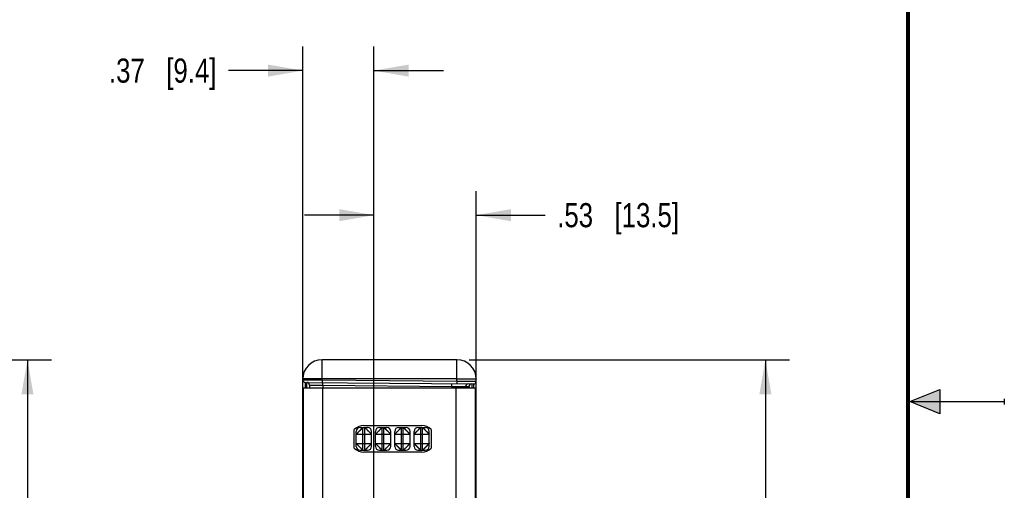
# Model space of a CAD drawing. Header units: inches. Extents: x 0 to 22, y 0 to 17.
# Tile 50 of 64: x 16.9 to 22, y 8 to 10.5. Entities that reach past the tile are written whole.
import ezdxf

# ---------------------------------------------------------------- set-up
doc = ezdxf.new("R2010")
doc.units = ezdxf.units.IN
doc.header["$LTSCALE"] = 1.21
doc.header["$MEASUREMENT"] = 0
doc.layers.get('0').update_dxf_attribs({"linetype": 'CONTINUOUS'})
doc.layers.add('DIMENSIONS', color=7, linetype='CONTINUOUS')
doc.styles.get("Standard").update_dxf_attribs({"font": 'txt', "width": 0.8})
doc.dimstyles.new('DIMSTYLE_1', dxfattribs={"dimtxt": 0.125, "dimasz": 0.18, "dimexe": 0.125, "dimexo": 0.0625, "dimgap": 0.0625, "dimtad": 0, "dimtih": 1, "dimtoh": 1, "dimzin": 4, "dimdsep": 46, "dimtxsty": 'STANDARD', "dimblk": '_FILLED', "dimblk1": '_FILLED', "dimblk2": '_FILLED', "dimcen": 0.09, "dimadec": 0, "dimazin": 0, "dimtp": 0.001, "dimtm": 0.001, "dimtfac": 1, "dimtofl": 0, "dimtmove": 0, "dimatfit": 3, "dimldrblk": '_FILLED', "dimfxl": 1, "dimtolj": 1, "dimtzin": 4, "dimarcsym": 0})

# ---------------------------------------------------------------- blocks, each defined once
blk = doc.blocks.new('_FILLED')
at = {"color": 0, "linetype": 'BYBLOCK'}
blk.add_solid([(0, 0), (-1, 0.174), (-1, -0.174)], dxfattribs=at)
blk = doc.blocks.new('*D7')
at = {"layer": 'DIMENSIONS', "color": 2, "linetype": 'CONTINUOUS'}
for p, q in [((18.7298, 5.9213), (18.7298, 9.5924)), ((19.2604, 8.5747), (19.2604, 9.5924)), ((18.7298, 9.4674), (18.3698, 9.4674)), ((19.2604, 9.4674), (19.618, 9.4674))]:
    blk.add_line(p, q, dxfattribs=at)
at = {"layer": 'DIMENSIONS', "color": 2, "linetype": 'CONTINUOUS', "xscale": 0.18, "yscale": 0.18, "zscale": 0.18}
blk.add_blockref('_FILLED', (18.7298, 9.4674), dxfattribs=at)
at = {"layer": 'DIMENSIONS', "color": 2, "linetype": 'CONTINUOUS', "xscale": 0.18, "yscale": 0.18, "zscale": 0.18, "rotation": 180}
blk.add_blockref('_FILLED', (19.2604, 9.4674), dxfattribs=at)
at = {"layer": 'DIMENSIONS', "color": 2, "linetype": 'CONTINUOUS', "insert": (19.6805, 9.5299), "char_height": 0.125, "width": 1.025, "attachment_point": 1, "line_spacing_factor": 0.9}
blk.add_mtext('.53{\\Ftxt.shx;\\W1.000000;\\H0.125000; }[13.5]', dxfattribs=at)
blk = doc.blocks.new('*D8')
at = {"layer": 'DIMENSIONS', "color": 2, "linetype": 'CONTINUOUS'}
for p, q in [((18.3604, 8.441), (18.3604, 10.3424)), ((18.7298, 7.7213), (18.7298, 10.3424)), ((18.3604, 10.2174), (17.9751, 10.2174)), ((18.7298, 10.2174), (19.0898, 10.2174))]:
    blk.add_line(p, q, dxfattribs=at)
at = {"layer": 'DIMENSIONS', "color": 2, "linetype": 'CONTINUOUS', "xscale": 0.18, "yscale": 0.18, "zscale": 0.18}
blk.add_blockref('_FILLED', (18.3604, 10.2174), dxfattribs=at)
at = {"layer": 'DIMENSIONS', "color": 2, "linetype": 'CONTINUOUS', "xscale": 0.18, "yscale": 0.18, "zscale": 0.18, "rotation": 180}
blk.add_blockref('_FILLED', (18.7298, 10.2174), dxfattribs=at)
at = {"layer": 'DIMENSIONS', "color": 2, "linetype": 'CONTINUOUS', "insert": (17.9126, 10.2799), "char_height": 0.125, "width": 0.925, "attachment_point": 3, "line_spacing_factor": 0.9}
blk.add_mtext('.37{\\Ftxt.shx;\\W1.000000;\\H0.125000; }[9.4]', dxfattribs=at)
blk = doc.blocks.new('*D9')
at = {"layer": 'DIMENSIONS', "color": 2, "linetype": 'CONTINUOUS'}
for p, q in [((19.2229, 8.7174), (20.8854, 8.7174)), ((20.7604, 8.7174), (20.7604, 7.4177)), ((20.7604, 5.8679), (20.7604, 7.1677)), ((18.7832, 5.8679), (20.8854, 5.8679))]:
    blk.add_line(p, q, dxfattribs=at)
at = {"layer": 'DIMENSIONS', "color": 2, "linetype": 'CONTINUOUS', "xscale": 0.18, "yscale": 0.18, "zscale": 0.18}
for p, rotation in [((20.7604, 8.7174), 90), ((20.7604, 5.8679), 270)]:
    blk.add_blockref('_FILLED', p, dxfattribs=dict(at, rotation=rotation))
at = {"layer": 'DIMENSIONS', "color": 2, "linetype": 'CONTINUOUS', "insert": (20.7604, 7.3552), "char_height": 0.125, "width": 1.125, "attachment_point": 2, "line_spacing_factor": 0.9}
blk.add_mtext('2.85{\\Ftxt.shx;\\W1.000000;\\H0.125000; }[72.4]', dxfattribs=at)
blk = doc.blocks.new('*D11')
at = {"layer": 'DIMENSIONS', "color": 2, "linetype": 'CONTINUOUS'}
for p, q in [((15.8921, 8.7174), (17.0571, 8.7174)), ((16.9321, 8.7174), (16.9321, 7.1079)), ((16.9321, 5.2484), (16.9321, 6.8579)), ((15.8921, 5.2484), (17.0571, 5.2484))]:
    blk.add_line(p, q, dxfattribs=at)
at = {"layer": 'DIMENSIONS', "color": 2, "linetype": 'CONTINUOUS', "xscale": 0.18, "yscale": 0.18, "zscale": 0.18}
for p, rotation in [((16.9321, 8.7174), 90), ((16.9321, 5.2484), 269.9999078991)]:
    blk.add_blockref('_FILLED', p, dxfattribs=dict(at, rotation=rotation))
at = {"layer": 'DIMENSIONS', "color": 2, "linetype": 'CONTINUOUS', "insert": (16.9321, 7.0454), "char_height": 0.125, "width": 1.125, "attachment_point": 2, "line_spacing_factor": 0.9}
blk.add_mtext('3.47{\\Ftxt.shx;\\W1.000000;\\H0.125000; }[88.1]', dxfattribs=at)

msp = doc.modelspace()

# ---------------------------------------------------------------- hatches: boundary and pattern name
at = {"linetype": 'CONTINUOUS'}
msp.add_hatch(color=2, dxfattribs=at).paths.add_polyline_path([(21.6663, 8.5625), (21.6663, 8.4375), (21.51, 8.5)])

# ---------------------------------------------------------------- linework, layer by layer
at = {"color": 7, "linetype": 'CONTINUOUS'}
for p, q in [((18.4604, 8.6131), (18.4604, 8.7174)), ((19.1604, 8.7174), (18.4604, 8.7174)), ((19.1604, 8.607), (19.1604, 8.7174)), ((18.3604, 5.3484), (18.3604, 8.6174)), ((18.3604, 8.6136), (18.4604, 8.6131)), ((18.374, 8.5724), (18.3741, 8.5998)), ((18.3741, 8.5998), (19.2465, 8.5922)), ((18.3819, 8.5724), (18.3818, 8.5998)), ((18.3954, 8.586), (18.3954, 8.5724)), ((18.3954, 8.586), (18.4642, 8.5853)), ((18.4604, 8.6131), (18.4603, 8.5991)), ((19.1604, 8.6192), (18.4604, 8.6192)), ((18.4604, 8.6131), (19.1604, 8.607)), ((18.4642, 8.5853), (18.4641, 8.5991)), ((18.4642, 8.5853), (18.4642, 8.5724)), ((18.4642, 8.5853), (19.1344, 8.5794)), ((19.1344, 8.5794), (19.1343, 8.5932)), ((19.1604, 8.607), (19.1603, 8.593)), ((19.1604, 8.607), (19.2604, 8.606)), ((19.2465, 8.5922), (19.2467, 8.5724)), ((19.2604, 5.3484), (19.2604, 8.6174)), ((19.1344, 8.5794), (19.1344, 8.5724)), ((19.1344, 8.5794), (19.2056, 8.5787)), ((19.2056, 8.5787), (19.2056, 8.5724)), ((19.2056, 8.5787), (19.2227, 8.5785)), ((18.3604, 8.5198), (18.3629, 8.5198)), ((18.3604, 8.5093), (18.3629, 8.5093)), ((18.3615, 8.48), (18.3629, 8.4781)), ((19.2604, 8.5122), (19.2544, 8.5122)), ((18.3604, 8.4692), (18.3604, 8.469)), ((18.3604, 8.4688), (18.3604, 8.469)), ((18.3604, 8.4688), (18.3604, 8.4688)), ((18.3629, 8.3785), (18.3604, 8.3785)), ((18.6379, 8.2679), (18.6379, 8.3459)), ((18.6379, 8.3309), (18.7169, 8.3309)), ((18.6579, 8.3659), (18.6969, 8.3659)), ((18.6729, 8.2479), (18.6729, 8.3659)), ((18.6819, 8.2479), (18.6819, 8.3659)), ((18.7169, 8.2679), (18.7169, 8.3459)), ((18.7379, 8.2679), (18.7379, 8.3459)), ((18.7379, 8.3309), (18.8169, 8.3309)), ((18.7579, 8.3659), (18.7969, 8.3659)), ((18.7729, 8.2479), (18.7729, 8.3659)), ((18.7819, 8.2479), (18.7819, 8.3659)), ((18.8169, 8.2679), (18.8169, 8.3459)), ((18.8379, 8.2679), (18.8379, 8.3459)), ((18.8379, 8.3309), (18.9169, 8.3309)), ((18.8579, 8.3659), (18.8969, 8.3659)), ((18.8729, 8.2479), (18.8729, 8.3659)), ((18.8819, 8.2479), (18.8819, 8.3659)), ((18.9169, 8.2679), (18.9169, 8.3459)), ((18.9379, 8.2679), (18.9379, 8.3459)), ((18.9379, 8.3309), (19.0169, 8.3309)), ((18.9579, 8.3659), (18.9969, 8.3659)), ((18.9729, 8.2479), (18.9729, 8.3659)), ((18.9819, 8.2479), (18.9819, 8.3659)), ((19.0169, 8.2679), (19.0169, 8.3459)), ((18.6379, 8.2829), (18.7169, 8.2829)), ((18.7379, 8.2829), (18.8169, 8.2829)), ((18.8379, 8.2829), (18.9169, 8.2829)), ((18.9379, 8.2829), (19.0169, 8.2829)), ((18.6579, 8.2479), (18.6969, 8.2479)), ((18.7579, 8.2479), (18.7969, 8.2479)), ((18.8579, 8.2479), (18.8969, 8.2479)), ((18.9579, 8.2479), (18.9969, 8.2479))]:
    msp.add_line(p, q, dxfattribs=at)
at = {"color": 3, "linetype": 'CONTINUOUS'}
for p, q in [((18.3629, 8.5724), (18.3629, 5.3934)), ((18.3629, 8.5724), (19.2544, 8.5724)), ((18.4629, 8.5724), (18.4629, 5.3934)), ((19.1544, 8.5724), (19.1544, 5.3934)), ((19.2544, 8.5724), (19.2544, 5.3934)), ((18.6279, 8.2593), (18.6279, 8.3555)), ((18.6774, 8.3764), (18.9774, 8.3764)), ((19.0269, 8.3555), (19.0269, 8.2593)), ((18.9774, 8.2384), (18.6774, 8.2384))]:
    msp.add_line(p, q, dxfattribs=at)
at = {"color": 2, "linetype": 'CONTINUOUS'}
for p, q in [((21.51, 8.5), (21.6663, 8.5625)), ((21.6663, 8.5625), (21.6663, 8.4375)), ((21.51, 8.5), (22, 8.5)), ((21.6663, 8.4375), (21.51, 8.5)), ((22, 8.515), (22, 8.485))]:
    msp.add_line(p, q, dxfattribs=at)
at = {"color": 7, "linetype": 'CONTINUOUS', "const_width": 0.02}
msp.add_lwpolyline([(21.5, 0.5), (21.5, 16.5)], dxfattribs=at)
at = {"color": 7, "linetype": 'CONTINUOUS'}
for centre, radius, start, end in [((18.4604, 8.6174), 0.1, 90, 180), ((19.1604, 8.6174), 0.1, 0, 90), ((18.3742, 8.6136), 0.0138, 180, 269.5), ((18.3817, 8.586), 0.0138, 0, 89.5), ((19.2194, 8.5787), 0.0138, 89.5189, 180.0182), ((19.2364, 8.5785), 0.0138, 89.5189, 180.0182), ((19.2467, 8.606), 0.0138, 269.5, 0), ((18.3804, 8.4687), 0.02, 180, 208.8903), ((18.6579, 8.3459), 0.02, 90, 180), ((18.6969, 8.3459), 0.02, 0, 90), ((18.7579, 8.3459), 0.02, 90, 180), ((18.7969, 8.3459), 0.02, 0, 90), ((18.8579, 8.3459), 0.02, 90, 180), ((18.8969, 8.3459), 0.02, 0, 90), ((18.9579, 8.3459), 0.02, 90, 180), ((18.9969, 8.3459), 0.02, 0, 90), ((18.6579, 8.2679), 0.02, 180, 270), ((18.6969, 8.2679), 0.02, 270, 360), ((18.7579, 8.2679), 0.02, 180, 270), ((18.7969, 8.2679), 0.02, 270, 360), ((18.8579, 8.2679), 0.02, 180, 270), ((18.8969, 8.2679), 0.02, 270, 360), ((18.9579, 8.2679), 0.02, 180, 270), ((18.9969, 8.2679), 0.02, 270, 360)]:
    msp.add_arc(centre, radius, start, end, dxfattribs=at)
at = {"color": 3, "linetype": 'CONTINUOUS'}
for centre, start, end in [((18.6774, 8.3074), 90, 135.8395), ((18.9774, 8.3074), 44.1605, 90), ((18.6774, 8.3074), 224.1605, 270), ((18.9774, 8.3074), 270, 315.8395)]:
    msp.add_arc(centre, 0.069, start, end, dxfattribs=at)
at = {"color": 7, "linetype": 'CONTINUOUS'}
for points, knots in [([(18.4604, 8.6192), (18.4539, 8.6192), (18.4412, 8.6191), (18.4227, 8.619), (18.4056, 8.6189), (18.3926, 8.6187), (18.3834, 8.6185), (18.3776, 8.6184), (18.3725, 8.6182), (18.3684, 8.6181), (18.3651, 8.6179), (18.3629, 8.6178), (18.3616, 8.6177), (18.361, 8.6176), (18.3607, 8.6175), (18.3604, 8.6175), (18.3604, 8.6174)], [0, 0, 0, 0, 0.194941, 0.382438, 0.555198, 0.706652, 0.772527, 0.830957, 0.8814, 0.923357, 0.956433, 0.980323, 0.988747, 0.99481, 0.998521, 1, 1, 1, 1]), ([(19.1604, 8.6192), (19.1669, 8.6192), (19.1797, 8.6191), (19.1982, 8.619), (19.2153, 8.6189), (19.2283, 8.6187), (19.2375, 8.6185), (19.2433, 8.6184), (19.2484, 8.6182), (19.2525, 8.6181), (19.2558, 8.6179), (19.258, 8.6178), (19.2593, 8.6177), (19.2599, 8.6176), (19.2602, 8.6175), (19.2604, 8.6175), (19.2604, 8.6174)], [0, 0, 0, 0, 0.194941, 0.382438, 0.555198, 0.706652, 0.772527, 0.830957, 0.8814, 0.923357, 0.956433, 0.980323, 0.988747, 0.99481, 0.998521, 1, 1, 1, 1]), ([(19.2366, 8.5923), (19.2367, 8.5923), (19.2368, 8.5917), (19.237, 8.5909), (19.2371, 8.5892), (19.2373, 8.587), (19.2375, 8.5841), (19.2377, 8.5792), (19.2378, 8.5753), (19.2379, 8.5724)], [0, 0, 0, 0, 0.018755, 0.068189, 0.149164, 0.261245, 0.403609, 0.575132, 1, 1, 1, 1]), ([(19.2227, 8.5785), (19.2228, 8.5785), (19.223, 8.5778), (19.2232, 8.5768), (19.2234, 8.5748), (19.2236, 8.5733), (19.2236, 8.5724)], [0, 0, 0, 0, 0.074139, 0.264091, 0.573574, 1, 1, 1, 1]), ([(18.3604, 8.4837), (18.3604, 8.4827), (18.3607, 8.4814), (18.3613, 8.4803), (18.3615, 8.48)], [0, 0, 0, 0, 0.740958, 1, 1, 1, 1]), ([(18.3604, 8.4717), (18.3604, 8.4712), (18.3607, 8.4692), (18.3618, 8.4673), (18.3629, 8.4662)], [0, 0, 0, 0, 0.239832, 1, 1, 1, 1]), ([(18.3604, 8.4687), (18.3604, 8.4662), (18.3611, 8.4629), (18.3625, 8.4599), (18.3629, 8.4592)], [0, 0, 0, 0, 0.755766, 1, 1, 1, 1]), ([(18.6379, 8.3309), (18.6379, 8.3309), (18.6379, 8.3309), (18.638, 8.331), (18.638, 8.331), (18.638, 8.3311), (18.6381, 8.3312), (18.6383, 8.3314), (18.6385, 8.3316), (18.6387, 8.3318), (18.639, 8.3321), (18.6393, 8.3324), (18.6396, 8.3327), (18.6401, 8.3333), (18.6409, 8.3341), (18.6419, 8.3351), (18.643, 8.3363), (18.6443, 8.3376), (18.6454, 8.3387), (18.6463, 8.3397), (18.6471, 8.3404), (18.6478, 8.3412), (18.6489, 8.3422), (18.65, 8.3433), (18.651, 8.3444), (18.6521, 8.3455), (18.6535, 8.3469), (18.6552, 8.3486), (18.6569, 8.3503), (18.6584, 8.3517), (18.6595, 8.3528), (18.6606, 8.3539), (18.6619, 8.3552), (18.6632, 8.3565), (18.6642, 8.3575), (18.6651, 8.3585), (18.6663, 8.3596), (18.6676, 8.3608), (18.6687, 8.3619), (18.6696, 8.3628), (18.6703, 8.3634), (18.6707, 8.3639), (18.6711, 8.3642), (18.6715, 8.3646), (18.6718, 8.3649), (18.6721, 8.3652), (18.6723, 8.3654), (18.6725, 8.3655), (18.6726, 8.3657), (18.6727, 8.3657), (18.6728, 8.3658), (18.6728, 8.3658), (18.6729, 8.3659), (18.6729, 8.3659), (18.6729, 8.3659), (18.6729, 8.3659), (18.6729, 8.3659), (18.6729, 8.3659), (18.6729, 8.3659)], [0, 0, 0, 0, 0.0005, 0.001227, 0.002203, 0.003441, 0.006722, 0.011105, 0.016613, 0.023264, 0.031052, 0.039955, 0.049951, 0.061016, 0.086266, 0.1155, 0.148499, 0.184988, 0.224471, 0.245162, 0.266399, 0.288136, 0.31034, 0.356023, 0.379434, 0.403172, 0.451362, 0.500067, 0.548763, 0.596947, 0.620689, 0.644116, 0.689843, 0.733814, 0.755044, 0.775713, 0.815119, 0.851537, 0.88451, 0.913757, 0.92691, 0.939043, 0.950135, 0.960167, 0.969121, 0.97698, 0.983726, 0.989339, 0.991713, 0.993795, 0.995582, 0.997071, 0.998259, 0.999143, 0.999471, 0.999722, 0.999898, 1, 1, 1, 1]), ([(18.6819, 8.3659), (18.682, 8.3659), (18.682, 8.3659), (18.682, 8.3659), (18.682, 8.3659), (18.6821, 8.3658), (18.6822, 8.3657), (18.6824, 8.3656), (18.6826, 8.3654), (18.6828, 8.3652), (18.6831, 8.3649), (18.6834, 8.3646), (18.6838, 8.3642), (18.6843, 8.3637), (18.6851, 8.363), (18.6861, 8.3619), (18.6873, 8.3608), (18.6886, 8.3596), (18.6898, 8.3585), (18.6907, 8.3575), (18.6915, 8.3568), (18.6922, 8.356), (18.6933, 8.355), (18.6943, 8.3539), (18.6954, 8.3528), (18.6965, 8.3517), (18.698, 8.3503), (18.6997, 8.3486), (18.7014, 8.3469), (18.7027, 8.3455), (18.7039, 8.3444), (18.7049, 8.3433), (18.7063, 8.342), (18.7076, 8.3407), (18.7086, 8.3397), (18.7095, 8.3387), (18.7106, 8.3376), (18.7119, 8.3363), (18.713, 8.3351), (18.7139, 8.3342), (18.7145, 8.3336), (18.7149, 8.3331), (18.7153, 8.3327), (18.7156, 8.3324), (18.7159, 8.3321), (18.7162, 8.3318), (18.7164, 8.3315), (18.7166, 8.3314), (18.7167, 8.3312), (18.7168, 8.3312), (18.7168, 8.3311), (18.7169, 8.331), (18.7169, 8.331), (18.7169, 8.331), (18.7169, 8.3309), (18.7169, 8.3309), (18.7169, 8.3309), (18.7169, 8.3309), (18.7169, 8.3309)], [0, 0, 0, 0, 0.0005, 0.001227, 0.002203, 0.003441, 0.006722, 0.011105, 0.016613, 0.023264, 0.031052, 0.039955, 0.049951, 0.061016, 0.086266, 0.1155, 0.148499, 0.184988, 0.224471, 0.245162, 0.266399, 0.288136, 0.31034, 0.356023, 0.379434, 0.403172, 0.451362, 0.500067, 0.548763, 0.596947, 0.620689, 0.644116, 0.689843, 0.733814, 0.755044, 0.775713, 0.815119, 0.851537, 0.88451, 0.913757, 0.92691, 0.939043, 0.950135, 0.960167, 0.969121, 0.97698, 0.983726, 0.989339, 0.991713, 0.993795, 0.995582, 0.997071, 0.998259, 0.999143, 0.999471, 0.999722, 0.999898, 1, 1, 1, 1]), ([(18.7379, 8.3309), (18.7379, 8.3309), (18.7379, 8.3309), (18.7379, 8.3309), (18.738, 8.3309), (18.738, 8.331), (18.738, 8.331), (18.738, 8.331), (18.7381, 8.3311), (18.7381, 8.3312), (18.7382, 8.3312), (18.7383, 8.3314), (18.7385, 8.3315), (18.7387, 8.3318), (18.739, 8.3321), (18.7393, 8.3324), (18.7396, 8.3327), (18.74, 8.3331), (18.7404, 8.3336), (18.741, 8.3342), (18.7419, 8.3351), (18.743, 8.3363), (18.7443, 8.3376), (18.7454, 8.3387), (18.7463, 8.3397), (18.7473, 8.3407), (18.7486, 8.342), (18.75, 8.3433), (18.751, 8.3444), (18.7521, 8.3455), (18.7535, 8.3469), (18.7552, 8.3486), (18.7569, 8.3503), (18.7584, 8.3517), (18.7595, 8.3528), (18.7606, 8.3539), (18.7616, 8.355), (18.7627, 8.356), (18.7634, 8.3568), (18.7642, 8.3575), (18.7651, 8.3585), (18.7663, 8.3596), (18.7676, 8.3608), (18.7687, 8.3619), (18.7698, 8.363), (18.7706, 8.3637), (18.7711, 8.3642), (18.7715, 8.3646), (18.7718, 8.3649), (18.7721, 8.3652), (18.7723, 8.3654), (18.7725, 8.3656), (18.7727, 8.3657), (18.7728, 8.3658), (18.7728, 8.3659), (18.7729, 8.3659), (18.7729, 8.3659), (18.7729, 8.3659), (18.7729, 8.3659)], [0, 0, 0, 0, 0.000102, 0.000278, 0.000529, 0.000857, 0.001741, 0.002929, 0.004418, 0.006205, 0.008287, 0.010661, 0.016274, 0.02302, 0.030879, 0.039833, 0.049865, 0.060957, 0.07309, 0.086243, 0.11549, 0.148463, 0.184881, 0.224287, 0.244956, 0.266186, 0.310157, 0.355884, 0.379311, 0.403053, 0.451237, 0.499933, 0.548638, 0.596828, 0.620566, 0.643977, 0.68966, 0.711864, 0.733601, 0.754838, 0.775529, 0.815012, 0.851501, 0.8845, 0.913734, 0.938984, 0.950049, 0.960045, 0.968948, 0.976736, 0.983387, 0.988895, 0.993278, 0.996559, 0.997797, 0.998773, 0.9995, 1, 1, 1, 1]), ([(18.7819, 8.3659), (18.782, 8.3659), (18.782, 8.3659), (18.782, 8.3659), (18.782, 8.3659), (18.7821, 8.3658), (18.7822, 8.3657), (18.7824, 8.3656), (18.7826, 8.3654), (18.7828, 8.3652), (18.7831, 8.3649), (18.7834, 8.3646), (18.7838, 8.3642), (18.7843, 8.3637), (18.7851, 8.363), (18.7861, 8.3619), (18.7873, 8.3608), (18.7886, 8.3596), (18.7898, 8.3585), (18.7907, 8.3575), (18.7915, 8.3568), (18.7922, 8.356), (18.7933, 8.355), (18.7943, 8.3539), (18.7954, 8.3528), (18.7965, 8.3517), (18.798, 8.3503), (18.7997, 8.3486), (18.8014, 8.3469), (18.8027, 8.3455), (18.8039, 8.3444), (18.8049, 8.3433), (18.8063, 8.342), (18.8076, 8.3407), (18.8086, 8.3397), (18.8095, 8.3387), (18.8106, 8.3376), (18.8119, 8.3363), (18.813, 8.3351), (18.8139, 8.3342), (18.8145, 8.3336), (18.8149, 8.3331), (18.8153, 8.3327), (18.8156, 8.3324), (18.8159, 8.3321), (18.8162, 8.3318), (18.8164, 8.3315), (18.8166, 8.3314), (18.8167, 8.3312), (18.8168, 8.3312), (18.8168, 8.3311), (18.8169, 8.331), (18.8169, 8.331), (18.8169, 8.331), (18.8169, 8.3309), (18.8169, 8.3309), (18.8169, 8.3309), (18.8169, 8.3309), (18.8169, 8.3309)], [0, 0, 0, 0, 0.0005, 0.001227, 0.002203, 0.003441, 0.006722, 0.011105, 0.016613, 0.023264, 0.031052, 0.039955, 0.049951, 0.061016, 0.086266, 0.1155, 0.148499, 0.184988, 0.224471, 0.245162, 0.266399, 0.288136, 0.31034, 0.356023, 0.379434, 0.403172, 0.451362, 0.500067, 0.548763, 0.596947, 0.620689, 0.644116, 0.689843, 0.733814, 0.755044, 0.775713, 0.815119, 0.851537, 0.88451, 0.913757, 0.92691, 0.939043, 0.950135, 0.960167, 0.969121, 0.97698, 0.983726, 0.989339, 0.991713, 0.993795, 0.995582, 0.997071, 0.998259, 0.999143, 0.999471, 0.999722, 0.999898, 1, 1, 1, 1]), ([(18.8379, 8.3309), (18.8379, 8.3309), (18.8379, 8.3309), (18.8379, 8.3309), (18.838, 8.3309), (18.838, 8.331), (18.838, 8.331), (18.838, 8.331), (18.8381, 8.3311), (18.8381, 8.3312), (18.8382, 8.3312), (18.8383, 8.3314), (18.8385, 8.3315), (18.8387, 8.3318), (18.839, 8.3321), (18.8393, 8.3324), (18.8396, 8.3327), (18.84, 8.3331), (18.8404, 8.3336), (18.841, 8.3342), (18.8419, 8.3351), (18.843, 8.3363), (18.8443, 8.3376), (18.8454, 8.3387), (18.8463, 8.3397), (18.8473, 8.3407), (18.8486, 8.342), (18.85, 8.3433), (18.851, 8.3444), (18.8521, 8.3455), (18.8535, 8.3469), (18.8552, 8.3486), (18.8569, 8.3503), (18.8584, 8.3517), (18.8595, 8.3528), (18.8606, 8.3539), (18.8616, 8.355), (18.8627, 8.356), (18.8634, 8.3568), (18.8642, 8.3575), (18.8651, 8.3585), (18.8663, 8.3596), (18.8676, 8.3608), (18.8687, 8.3619), (18.8698, 8.363), (18.8706, 8.3637), (18.8711, 8.3642), (18.8715, 8.3646), (18.8718, 8.3649), (18.8721, 8.3652), (18.8723, 8.3654), (18.8725, 8.3656), (18.8727, 8.3657), (18.8728, 8.3658), (18.8728, 8.3659), (18.8729, 8.3659), (18.8729, 8.3659), (18.8729, 8.3659), (18.8729, 8.3659)], [0, 0, 0, 0, 0.000102, 0.000278, 0.000529, 0.000857, 0.001741, 0.002929, 0.004418, 0.006205, 0.008287, 0.010661, 0.016274, 0.02302, 0.030879, 0.039833, 0.049865, 0.060957, 0.07309, 0.086243, 0.11549, 0.148463, 0.184881, 0.224287, 0.244956, 0.266186, 0.310157, 0.355884, 0.379311, 0.403053, 0.451237, 0.499933, 0.548638, 0.596828, 0.620566, 0.643977, 0.68966, 0.711864, 0.733601, 0.754838, 0.775529, 0.815012, 0.851501, 0.8845, 0.913734, 0.938984, 0.950049, 0.960045, 0.968948, 0.976736, 0.983387, 0.988895, 0.993278, 0.996559, 0.997797, 0.998773, 0.9995, 1, 1, 1, 1]), ([(18.8819, 8.3659), (18.8819, 8.3659), (18.882, 8.3659), (18.882, 8.3659), (18.882, 8.3659), (18.882, 8.3659), (18.882, 8.3659), (18.8821, 8.3658), (18.8821, 8.3658), (18.8822, 8.3657), (18.8823, 8.3657), (18.8824, 8.3655), (18.8826, 8.3654), (18.8828, 8.3652), (18.8831, 8.3649), (18.8834, 8.3646), (18.8838, 8.3642), (18.8842, 8.3639), (18.8846, 8.3634), (18.8853, 8.3628), (18.8862, 8.3619), (18.8873, 8.3608), (18.8886, 8.3596), (18.8898, 8.3585), (18.8907, 8.3575), (18.8917, 8.3565), (18.893, 8.3552), (18.8943, 8.3539), (18.8954, 8.3528), (18.8965, 8.3517), (18.898, 8.3503), (18.8997, 8.3486), (18.9013, 8.3469), (18.9027, 8.3455), (18.9039, 8.3444), (18.9049, 8.3433), (18.906, 8.3422), (18.9071, 8.3412), (18.9078, 8.3404), (18.9086, 8.3397), (18.9095, 8.3387), (18.9106, 8.3376), (18.9118, 8.3363), (18.913, 8.3351), (18.914, 8.3341), (18.9147, 8.3333), (18.9153, 8.3327), (18.9156, 8.3324), (18.9159, 8.3321), (18.9162, 8.3318), (18.9164, 8.3316), (18.9166, 8.3314), (18.9167, 8.3312), (18.9168, 8.3311), (18.9169, 8.331), (18.9169, 8.331), (18.9169, 8.3309), (18.9169, 8.3309), (18.9169, 8.3309)], [0, 0, 0, 0, 0.000102, 0.000278, 0.000529, 0.000857, 0.001741, 0.002929, 0.004418, 0.006205, 0.008287, 0.010661, 0.016274, 0.02302, 0.030879, 0.039833, 0.049865, 0.060957, 0.07309, 0.086243, 0.11549, 0.148463, 0.184881, 0.224287, 0.244956, 0.266186, 0.310157, 0.355884, 0.379311, 0.403053, 0.451237, 0.499933, 0.548638, 0.596828, 0.620566, 0.643977, 0.68966, 0.711864, 0.733601, 0.754838, 0.775529, 0.815012, 0.851501, 0.8845, 0.913734, 0.938984, 0.950049, 0.960045, 0.968948, 0.976736, 0.983387, 0.988895, 0.993278, 0.996559, 0.997797, 0.998773, 0.9995, 1, 1, 1, 1]), ([(18.9379, 8.3309), (18.9379, 8.3309), (18.9379, 8.3309), (18.9379, 8.3309), (18.938, 8.3309), (18.938, 8.331), (18.938, 8.331), (18.938, 8.331), (18.9381, 8.3311), (18.9381, 8.3312), (18.9382, 8.3312), (18.9383, 8.3314), (18.9385, 8.3315), (18.9387, 8.3318), (18.939, 8.3321), (18.9393, 8.3324), (18.9396, 8.3327), (18.94, 8.3331), (18.9404, 8.3336), (18.941, 8.3342), (18.9419, 8.3351), (18.943, 8.3363), (18.9443, 8.3376), (18.9454, 8.3387), (18.9463, 8.3397), (18.9473, 8.3407), (18.9486, 8.342), (18.95, 8.3433), (18.951, 8.3444), (18.9521, 8.3455), (18.9535, 8.3469), (18.9552, 8.3486), (18.9569, 8.3503), (18.9584, 8.3517), (18.9595, 8.3528), (18.9606, 8.3539), (18.9616, 8.355), (18.9627, 8.356), (18.9634, 8.3568), (18.9642, 8.3575), (18.9651, 8.3585), (18.9663, 8.3596), (18.9676, 8.3608), (18.9687, 8.3619), (18.9698, 8.363), (18.9706, 8.3637), (18.9711, 8.3642), (18.9715, 8.3646), (18.9718, 8.3649), (18.9721, 8.3652), (18.9723, 8.3654), (18.9725, 8.3656), (18.9727, 8.3657), (18.9728, 8.3658), (18.9728, 8.3659), (18.9729, 8.3659), (18.9729, 8.3659), (18.9729, 8.3659), (18.9729, 8.3659)], [0, 0, 0, 0, 0.000102, 0.000278, 0.000529, 0.000857, 0.001741, 0.002929, 0.004418, 0.006205, 0.008287, 0.010661, 0.016274, 0.02302, 0.030879, 0.039833, 0.049865, 0.060957, 0.07309, 0.086243, 0.11549, 0.148463, 0.184881, 0.224287, 0.244956, 0.266186, 0.310157, 0.355884, 0.379311, 0.403053, 0.451237, 0.499933, 0.548638, 0.596828, 0.620566, 0.643977, 0.68966, 0.711864, 0.733601, 0.754838, 0.775529, 0.815012, 0.851501, 0.8845, 0.913734, 0.938984, 0.950049, 0.960045, 0.968948, 0.976736, 0.983387, 0.988895, 0.993278, 0.996559, 0.997797, 0.998773, 0.9995, 1, 1, 1, 1]), ([(18.9819, 8.3659), (18.982, 8.3659), (18.982, 8.3659), (18.982, 8.3659), (18.982, 8.3659), (18.9821, 8.3658), (18.9822, 8.3657), (18.9824, 8.3656), (18.9826, 8.3654), (18.9828, 8.3652), (18.9831, 8.3649), (18.9834, 8.3646), (18.9838, 8.3642), (18.9843, 8.3637), (18.9851, 8.363), (18.9861, 8.3619), (18.9873, 8.3608), (18.9886, 8.3596), (18.9898, 8.3585), (18.9907, 8.3575), (18.9915, 8.3568), (18.9922, 8.356), (18.9933, 8.355), (18.9943, 8.3539), (18.9954, 8.3528), (18.9965, 8.3517), (18.998, 8.3503), (18.9997, 8.3486), (19.0014, 8.3469), (19.0027, 8.3455), (19.0039, 8.3444), (19.0049, 8.3433), (19.0063, 8.342), (19.0076, 8.3407), (19.0086, 8.3397), (19.0095, 8.3387), (19.0106, 8.3376), (19.0119, 8.3363), (19.013, 8.3351), (19.0139, 8.3342), (19.0145, 8.3336), (19.0149, 8.3331), (19.0153, 8.3327), (19.0156, 8.3324), (19.0159, 8.3321), (19.0162, 8.3318), (19.0164, 8.3315), (19.0166, 8.3314), (19.0167, 8.3312), (19.0168, 8.3312), (19.0168, 8.3311), (19.0169, 8.331), (19.0169, 8.331), (19.0169, 8.331), (19.0169, 8.3309), (19.0169, 8.3309), (19.0169, 8.3309), (19.0169, 8.3309), (19.0169, 8.3309)], [0, 0, 0, 0, 0.0005, 0.001227, 0.002203, 0.003441, 0.006722, 0.011105, 0.016613, 0.023264, 0.031052, 0.039955, 0.049951, 0.061016, 0.086266, 0.1155, 0.148499, 0.184988, 0.224471, 0.245162, 0.266399, 0.288136, 0.31034, 0.356023, 0.379434, 0.403172, 0.451362, 0.500067, 0.548763, 0.596947, 0.620689, 0.644116, 0.689843, 0.733814, 0.755044, 0.775713, 0.815119, 0.851537, 0.88451, 0.913757, 0.92691, 0.939043, 0.950135, 0.960167, 0.969121, 0.97698, 0.983726, 0.989339, 0.991713, 0.993795, 0.995582, 0.997071, 0.998259, 0.999143, 0.999471, 0.999722, 0.999898, 1, 1, 1, 1]), ([(18.6729, 8.2479), (18.6729, 8.2479), (18.6729, 8.2479), (18.6729, 8.2479), (18.6729, 8.2479), (18.6729, 8.2479), (18.6729, 8.248), (18.6728, 8.248), (18.6728, 8.248), (18.6727, 8.2481), (18.6726, 8.2482), (18.6725, 8.2483), (18.6723, 8.2484), (18.6721, 8.2487), (18.6718, 8.2489), (18.6715, 8.2492), (18.6711, 8.2496), (18.6707, 8.25), (18.6703, 8.2504), (18.6696, 8.251), (18.6687, 8.2519), (18.6676, 8.253), (18.6663, 8.2542), (18.6651, 8.2554), (18.6642, 8.2563), (18.6632, 8.2573), (18.6619, 8.2586), (18.6606, 8.2599), (18.6595, 8.261), (18.6584, 8.2621), (18.6569, 8.2635), (18.6552, 8.2652), (18.6535, 8.2669), (18.6521, 8.2683), (18.651, 8.2694), (18.65, 8.2705), (18.6489, 8.2716), (18.6478, 8.2726), (18.6471, 8.2734), (18.6463, 8.2741), (18.6454, 8.2751), (18.6443, 8.2762), (18.643, 8.2775), (18.6419, 8.2787), (18.6409, 8.2797), (18.6401, 8.2805), (18.6396, 8.2811), (18.6393, 8.2814), (18.639, 8.2817), (18.6387, 8.282), (18.6385, 8.2823), (18.6383, 8.2825), (18.6381, 8.2826), (18.638, 8.2827), (18.638, 8.2828), (18.638, 8.2828), (18.6379, 8.2829), (18.6379, 8.2829), (18.6379, 8.2829)], [0, 0, 0, 0, 0.000102, 0.000278, 0.000529, 0.000857, 0.001741, 0.002929, 0.004418, 0.006205, 0.008287, 0.010661, 0.016274, 0.02302, 0.030879, 0.039833, 0.049865, 0.060957, 0.07309, 0.086243, 0.11549, 0.148463, 0.184881, 0.224287, 0.244956, 0.266186, 0.310157, 0.355884, 0.379311, 0.403053, 0.451237, 0.499933, 0.548638, 0.596828, 0.620566, 0.643977, 0.68966, 0.711864, 0.733601, 0.754838, 0.775529, 0.815012, 0.851501, 0.8845, 0.913734, 0.938984, 0.950049, 0.960045, 0.968948, 0.976736, 0.983387, 0.988895, 0.993278, 0.996559, 0.997797, 0.998773, 0.9995, 1, 1, 1, 1]), ([(18.7169, 8.2829), (18.7169, 8.2829), (18.7169, 8.2829), (18.7169, 8.2828), (18.7169, 8.2828), (18.7168, 8.2827), (18.7167, 8.2826), (18.7166, 8.2825), (18.7164, 8.2823), (18.7162, 8.282), (18.7159, 8.2817), (18.7156, 8.2814), (18.7153, 8.2811), (18.7147, 8.2805), (18.714, 8.2797), (18.713, 8.2787), (18.7118, 8.2775), (18.7106, 8.2762), (18.7095, 8.2751), (18.7086, 8.2741), (18.7078, 8.2734), (18.7071, 8.2726), (18.706, 8.2716), (18.7049, 8.2705), (18.7039, 8.2694), (18.7027, 8.2683), (18.7013, 8.2669), (18.6997, 8.2652), (18.698, 8.2635), (18.6965, 8.2621), (18.6954, 8.261), (18.6943, 8.2599), (18.693, 8.2586), (18.6917, 8.2573), (18.6907, 8.2563), (18.6898, 8.2554), (18.6886, 8.2542), (18.6873, 8.253), (18.6862, 8.2519), (18.6853, 8.251), (18.6846, 8.2504), (18.6842, 8.25), (18.6838, 8.2496), (18.6834, 8.2492), (18.6831, 8.2489), (18.6828, 8.2487), (18.6826, 8.2484), (18.6824, 8.2483), (18.6823, 8.2482), (18.6822, 8.2481), (18.6821, 8.248), (18.6821, 8.248), (18.682, 8.248), (18.682, 8.2479), (18.682, 8.2479), (18.682, 8.2479), (18.682, 8.2479), (18.6819, 8.2479), (18.6819, 8.2479)], [0, 0, 0, 0, 0.0005, 0.001227, 0.002203, 0.003441, 0.006722, 0.011105, 0.016613, 0.023264, 0.031052, 0.039955, 0.049951, 0.061016, 0.086266, 0.1155, 0.148499, 0.184988, 0.224471, 0.245162, 0.266399, 0.288136, 0.31034, 0.356023, 0.379434, 0.403172, 0.451362, 0.500067, 0.548763, 0.596947, 0.620689, 0.644116, 0.689843, 0.733814, 0.755044, 0.775713, 0.815119, 0.851537, 0.88451, 0.913757, 0.92691, 0.939043, 0.950135, 0.960167, 0.969121, 0.97698, 0.983726, 0.989339, 0.991713, 0.993795, 0.995582, 0.997071, 0.998259, 0.999143, 0.999471, 0.999722, 0.999898, 1, 1, 1, 1]), ([(18.7729, 8.2479), (18.7729, 8.2479), (18.7729, 8.2479), (18.7729, 8.2479), (18.7728, 8.248), (18.7728, 8.248), (18.7727, 8.2481), (18.7725, 8.2483), (18.7723, 8.2484), (18.7721, 8.2487), (18.7718, 8.2489), (18.7715, 8.2492), (18.7711, 8.2496), (18.7706, 8.2501), (18.7698, 8.2509), (18.7687, 8.2519), (18.7676, 8.253), (18.7663, 8.2542), (18.7651, 8.2553), (18.7642, 8.2563), (18.7634, 8.257), (18.7627, 8.2578), (18.7616, 8.2588), (18.7606, 8.2599), (18.7595, 8.261), (18.7584, 8.2621), (18.7569, 8.2635), (18.7552, 8.2652), (18.7535, 8.2669), (18.7521, 8.2683), (18.751, 8.2694), (18.75, 8.2705), (18.7486, 8.2718), (18.7473, 8.2731), (18.7463, 8.2741), (18.7454, 8.2751), (18.7443, 8.2762), (18.743, 8.2775), (18.7419, 8.2787), (18.741, 8.2796), (18.7404, 8.2802), (18.74, 8.2807), (18.7396, 8.2811), (18.7393, 8.2814), (18.739, 8.2817), (18.7387, 8.282), (18.7385, 8.2823), (18.7383, 8.2825), (18.7382, 8.2826), (18.7381, 8.2827), (18.7381, 8.2827), (18.738, 8.2828), (18.738, 8.2828), (18.738, 8.2829), (18.738, 8.2829), (18.7379, 8.2829), (18.7379, 8.2829), (18.7379, 8.2829), (18.7379, 8.2829)], [0, 0, 0, 0, 0.0005, 0.001227, 0.002203, 0.003441, 0.006722, 0.011105, 0.016613, 0.023264, 0.031052, 0.039955, 0.049951, 0.061016, 0.086266, 0.1155, 0.148499, 0.184988, 0.224471, 0.245162, 0.266399, 0.288136, 0.31034, 0.356023, 0.379434, 0.403172, 0.451362, 0.500067, 0.548763, 0.596947, 0.620689, 0.644116, 0.689843, 0.733814, 0.755044, 0.775713, 0.815119, 0.851537, 0.88451, 0.913757, 0.92691, 0.939043, 0.950135, 0.960167, 0.969121, 0.97698, 0.983726, 0.989339, 0.991713, 0.993795, 0.995582, 0.997071, 0.998259, 0.999143, 0.999471, 0.999722, 0.999898, 1, 1, 1, 1]), ([(18.8169, 8.2829), (18.8169, 8.2829), (18.8169, 8.2829), (18.8169, 8.2828), (18.8169, 8.2828), (18.8168, 8.2827), (18.8167, 8.2826), (18.8166, 8.2825), (18.8164, 8.2823), (18.8162, 8.282), (18.8159, 8.2817), (18.8156, 8.2814), (18.8153, 8.2811), (18.8147, 8.2805), (18.814, 8.2797), (18.813, 8.2787), (18.8118, 8.2775), (18.8106, 8.2762), (18.8095, 8.2751), (18.8086, 8.2741), (18.8078, 8.2734), (18.8071, 8.2726), (18.806, 8.2716), (18.8049, 8.2705), (18.8039, 8.2694), (18.8027, 8.2683), (18.8013, 8.2669), (18.7997, 8.2652), (18.798, 8.2635), (18.7965, 8.2621), (18.7954, 8.261), (18.7943, 8.2599), (18.793, 8.2586), (18.7917, 8.2573), (18.7907, 8.2563), (18.7898, 8.2554), (18.7886, 8.2542), (18.7873, 8.253), (18.7862, 8.2519), (18.7853, 8.251), (18.7846, 8.2504), (18.7842, 8.25), (18.7838, 8.2496), (18.7834, 8.2492), (18.7831, 8.2489), (18.7828, 8.2487), (18.7826, 8.2484), (18.7824, 8.2483), (18.7823, 8.2482), (18.7822, 8.2481), (18.7821, 8.248), (18.7821, 8.248), (18.782, 8.248), (18.782, 8.2479), (18.782, 8.2479), (18.782, 8.2479), (18.782, 8.2479), (18.7819, 8.2479), (18.7819, 8.2479)], [0, 0, 0, 0, 0.0005, 0.001227, 0.002203, 0.003441, 0.006722, 0.011105, 0.016613, 0.023264, 0.031052, 0.039955, 0.049951, 0.061016, 0.086266, 0.1155, 0.148499, 0.184988, 0.224471, 0.245162, 0.266399, 0.288136, 0.31034, 0.356023, 0.379434, 0.403172, 0.451362, 0.500067, 0.548763, 0.596947, 0.620689, 0.644116, 0.689843, 0.733814, 0.755044, 0.775713, 0.815119, 0.851537, 0.88451, 0.913757, 0.92691, 0.939043, 0.950135, 0.960167, 0.969121, 0.97698, 0.983726, 0.989339, 0.991713, 0.993795, 0.995582, 0.997071, 0.998259, 0.999143, 0.999471, 0.999722, 0.999898, 1, 1, 1, 1]), ([(18.8729, 8.2479), (18.8729, 8.2479), (18.8729, 8.2479), (18.8729, 8.2479), (18.8728, 8.248), (18.8728, 8.248), (18.8727, 8.2481), (18.8725, 8.2483), (18.8723, 8.2484), (18.8721, 8.2487), (18.8718, 8.2489), (18.8715, 8.2492), (18.8711, 8.2496), (18.8706, 8.2501), (18.8698, 8.2509), (18.8687, 8.2519), (18.8676, 8.253), (18.8663, 8.2542), (18.8651, 8.2553), (18.8642, 8.2563), (18.8634, 8.257), (18.8627, 8.2578), (18.8616, 8.2588), (18.8606, 8.2599), (18.8595, 8.261), (18.8584, 8.2621), (18.8569, 8.2635), (18.8552, 8.2652), (18.8535, 8.2669), (18.8521, 8.2683), (18.851, 8.2694), (18.85, 8.2705), (18.8486, 8.2718), (18.8473, 8.2731), (18.8463, 8.2741), (18.8454, 8.2751), (18.8443, 8.2762), (18.843, 8.2775), (18.8419, 8.2787), (18.841, 8.2796), (18.8404, 8.2802), (18.84, 8.2807), (18.8396, 8.2811), (18.8393, 8.2814), (18.839, 8.2817), (18.8387, 8.282), (18.8385, 8.2823), (18.8383, 8.2825), (18.8382, 8.2826), (18.8381, 8.2827), (18.8381, 8.2827), (18.838, 8.2828), (18.838, 8.2828), (18.838, 8.2829), (18.838, 8.2829), (18.8379, 8.2829), (18.8379, 8.2829), (18.8379, 8.2829), (18.8379, 8.2829)], [0, 0, 0, 0, 0.0005, 0.001227, 0.002203, 0.003441, 0.006722, 0.011105, 0.016613, 0.023264, 0.031052, 0.039955, 0.049951, 0.061016, 0.086266, 0.1155, 0.148499, 0.184988, 0.224471, 0.245162, 0.266399, 0.288136, 0.31034, 0.356023, 0.379434, 0.403172, 0.451362, 0.500067, 0.548763, 0.596947, 0.620689, 0.644116, 0.689843, 0.733814, 0.755044, 0.775713, 0.815119, 0.851537, 0.88451, 0.913757, 0.92691, 0.939043, 0.950135, 0.960167, 0.969121, 0.97698, 0.983726, 0.989339, 0.991713, 0.993795, 0.995582, 0.997071, 0.998259, 0.999143, 0.999471, 0.999722, 0.999898, 1, 1, 1, 1]), ([(18.9169, 8.2829), (18.9169, 8.2829), (18.9169, 8.2829), (18.9169, 8.2829), (18.9169, 8.2829), (18.9169, 8.2829), (18.9169, 8.2828), (18.9169, 8.2828), (18.9168, 8.2827), (18.9168, 8.2827), (18.9167, 8.2826), (18.9166, 8.2825), (18.9164, 8.2823), (18.9162, 8.282), (18.9159, 8.2817), (18.9156, 8.2814), (18.9153, 8.2811), (18.9149, 8.2807), (18.9145, 8.2802), (18.9139, 8.2796), (18.913, 8.2787), (18.9119, 8.2775), (18.9106, 8.2762), (18.9095, 8.2751), (18.9086, 8.2741), (18.9076, 8.2731), (18.9063, 8.2718), (18.9049, 8.2705), (18.9039, 8.2694), (18.9027, 8.2683), (18.9014, 8.2669), (18.8997, 8.2652), (18.898, 8.2635), (18.8965, 8.2621), (18.8954, 8.261), (18.8943, 8.2599), (18.8933, 8.2588), (18.8922, 8.2578), (18.8915, 8.257), (18.8907, 8.2563), (18.8898, 8.2553), (18.8886, 8.2542), (18.8873, 8.253), (18.8861, 8.2519), (18.8851, 8.2509), (18.8843, 8.2501), (18.8838, 8.2496), (18.8834, 8.2492), (18.8831, 8.2489), (18.8828, 8.2487), (18.8826, 8.2484), (18.8824, 8.2483), (18.8822, 8.2481), (18.8821, 8.248), (18.882, 8.248), (18.882, 8.2479), (18.882, 8.2479), (18.882, 8.2479), (18.8819, 8.2479)], [0, 0, 0, 0, 0.000102, 0.000278, 0.000529, 0.000857, 0.001741, 0.002929, 0.004418, 0.006205, 0.008287, 0.010661, 0.016274, 0.02302, 0.030879, 0.039833, 0.049865, 0.060957, 0.07309, 0.086243, 0.11549, 0.148463, 0.184881, 0.224287, 0.244956, 0.266186, 0.310157, 0.355884, 0.379311, 0.403053, 0.451237, 0.499933, 0.548638, 0.596828, 0.620566, 0.643977, 0.68966, 0.711864, 0.733601, 0.754838, 0.775529, 0.815012, 0.851501, 0.8845, 0.913734, 0.938984, 0.950049, 0.960045, 0.968948, 0.976736, 0.983387, 0.988895, 0.993278, 0.996559, 0.997797, 0.998773, 0.9995, 1, 1, 1, 1]), ([(18.9729, 8.2479), (18.9729, 8.2479), (18.9729, 8.2479), (18.9729, 8.2479), (18.9728, 8.248), (18.9728, 8.248), (18.9727, 8.2481), (18.9725, 8.2483), (18.9723, 8.2484), (18.9721, 8.2487), (18.9718, 8.2489), (18.9715, 8.2492), (18.9711, 8.2496), (18.9706, 8.2501), (18.9698, 8.2509), (18.9687, 8.2519), (18.9676, 8.253), (18.9663, 8.2542), (18.9651, 8.2553), (18.9642, 8.2563), (18.9634, 8.257), (18.9627, 8.2578), (18.9616, 8.2588), (18.9606, 8.2599), (18.9595, 8.261), (18.9584, 8.2621), (18.9569, 8.2635), (18.9552, 8.2652), (18.9535, 8.2669), (18.9521, 8.2683), (18.951, 8.2694), (18.95, 8.2705), (18.9486, 8.2718), (18.9473, 8.2731), (18.9463, 8.2741), (18.9454, 8.2751), (18.9443, 8.2762), (18.943, 8.2775), (18.9419, 8.2787), (18.941, 8.2796), (18.9404, 8.2802), (18.94, 8.2807), (18.9396, 8.2811), (18.9393, 8.2814), (18.939, 8.2817), (18.9387, 8.282), (18.9385, 8.2823), (18.9383, 8.2825), (18.9382, 8.2826), (18.9381, 8.2827), (18.9381, 8.2827), (18.938, 8.2828), (18.938, 8.2828), (18.938, 8.2829), (18.938, 8.2829), (18.9379, 8.2829), (18.9379, 8.2829), (18.9379, 8.2829), (18.9379, 8.2829)], [0, 0, 0, 0, 0.0005, 0.001227, 0.002203, 0.003441, 0.006722, 0.011105, 0.016613, 0.023264, 0.031052, 0.039955, 0.049951, 0.061016, 0.086266, 0.1155, 0.148499, 0.184988, 0.224471, 0.245162, 0.266399, 0.288136, 0.31034, 0.356023, 0.379434, 0.403172, 0.451362, 0.500067, 0.548763, 0.596947, 0.620689, 0.644116, 0.689843, 0.733814, 0.755044, 0.775713, 0.815119, 0.851537, 0.88451, 0.913757, 0.92691, 0.939043, 0.950135, 0.960167, 0.969121, 0.97698, 0.983726, 0.989339, 0.991713, 0.993795, 0.995582, 0.997071, 0.998259, 0.999143, 0.999471, 0.999722, 0.999898, 1, 1, 1, 1]), ([(19.0169, 8.2829), (19.0169, 8.2829), (19.0169, 8.2829), (19.0169, 8.2828), (19.0169, 8.2828), (19.0168, 8.2827), (19.0167, 8.2826), (19.0166, 8.2825), (19.0164, 8.2823), (19.0162, 8.282), (19.0159, 8.2817), (19.0156, 8.2814), (19.0153, 8.2811), (19.0147, 8.2805), (19.014, 8.2797), (19.013, 8.2787), (19.0118, 8.2775), (19.0106, 8.2762), (19.0095, 8.2751), (19.0086, 8.2741), (19.0078, 8.2734), (19.0071, 8.2726), (19.006, 8.2716), (19.0049, 8.2705), (19.0039, 8.2694), (19.0027, 8.2683), (19.0013, 8.2669), (18.9997, 8.2652), (18.998, 8.2635), (18.9965, 8.2621), (18.9954, 8.261), (18.9943, 8.2599), (18.993, 8.2586), (18.9917, 8.2573), (18.9907, 8.2563), (18.9898, 8.2554), (18.9886, 8.2542), (18.9873, 8.253), (18.9862, 8.2519), (18.9853, 8.251), (18.9846, 8.2504), (18.9842, 8.25), (18.9838, 8.2496), (18.9834, 8.2492), (18.9831, 8.2489), (18.9828, 8.2487), (18.9826, 8.2484), (18.9824, 8.2483), (18.9823, 8.2482), (18.9822, 8.2481), (18.9821, 8.248), (18.9821, 8.248), (18.982, 8.248), (18.982, 8.2479), (18.982, 8.2479), (18.982, 8.2479), (18.982, 8.2479), (18.9819, 8.2479), (18.9819, 8.2479)], [0, 0, 0, 0, 0.0005, 0.001227, 0.002203, 0.003441, 0.006722, 0.011105, 0.016613, 0.023264, 0.031052, 0.039955, 0.049951, 0.061016, 0.086266, 0.1155, 0.148499, 0.184988, 0.224471, 0.245162, 0.266399, 0.288136, 0.31034, 0.356023, 0.379434, 0.403172, 0.451362, 0.500067, 0.548763, 0.596947, 0.620689, 0.644116, 0.689843, 0.733814, 0.755044, 0.775713, 0.815119, 0.851537, 0.88451, 0.913757, 0.92691, 0.939043, 0.950135, 0.960167, 0.969121, 0.97698, 0.983726, 0.989339, 0.991713, 0.993795, 0.995582, 0.997071, 0.998259, 0.999143, 0.999471, 0.999722, 0.999898, 1, 1, 1, 1])]:
    msp.add_open_spline(points, degree=3, knots=knots, dxfattribs=at)

# ---------------------------------------------------------------- dimensions: what is measured, and where the dimension line sits
at = {"layer": 'DIMENSIONS', "color": 2, "linetype": 'CONTINUOUS'}
for base, p1, p2, angle, picture, middle in [((18.3604, 10.2174), (18.7298, 7.6588), (18.3604, 8.3785), 180, '*D8', (17.4501, 10.2174)), ((18.7298, 9.4674), (19.2604, 8.5122), (18.7298, 5.8588), 180, '*D7', (20.193, 9.4674)), ((16.9321, 5.2484), (15.8296, 8.7174), (15.8296, 5.2484), 270, '*D11', (16.9321, 6.9829)), ((20.7604, 5.8679), (19.1604, 8.7174), (18.7207, 5.8679), 270, '*D9', (20.7604, 7.2927))]:
    dim = msp.add_linear_dim(base=base, p1=p1, p2=p2, angle=angle, dimstyle='DIMSTYLE_1', dxfattribs=at)
    dim.commit()
    dim.dimension.update_dxf_attribs({"geometry": picture, "text_midpoint": middle, "dimtype": 160})

doc.saveas('drawing.dxf')
